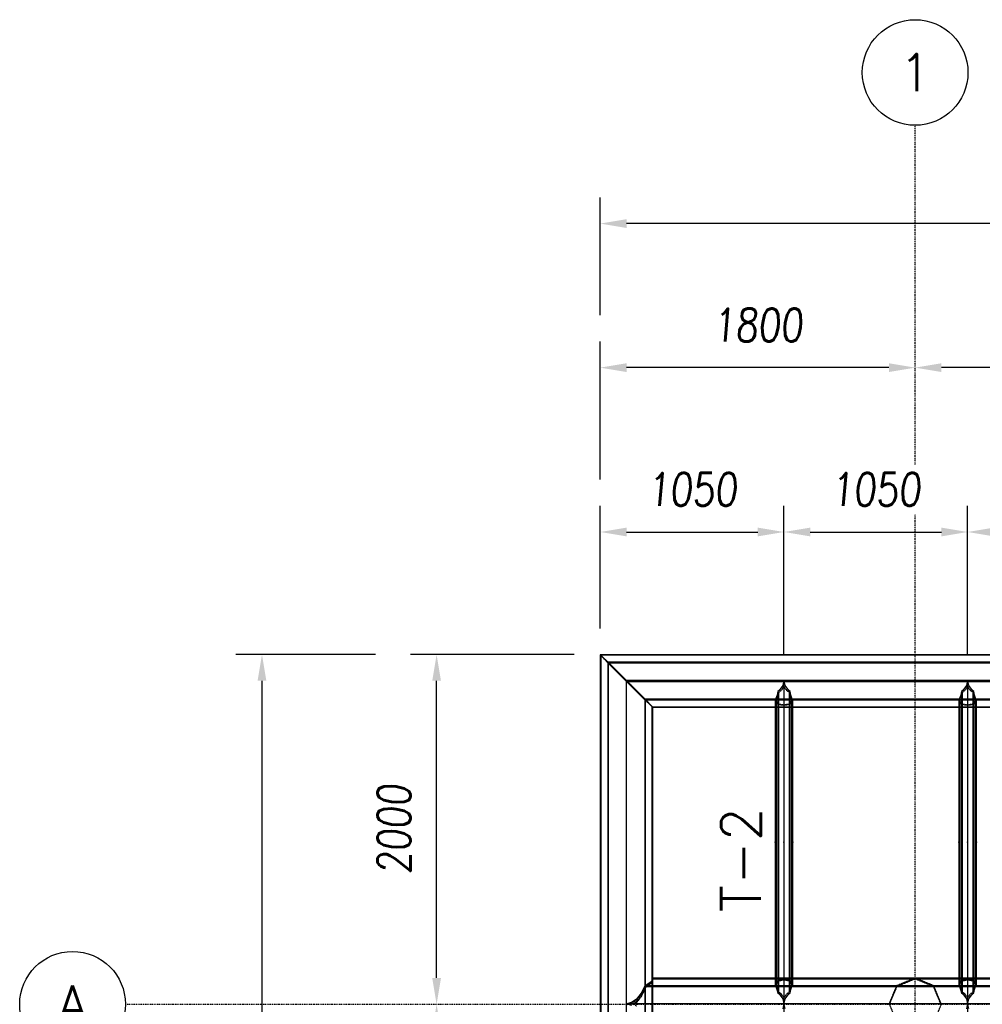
# Model space of a CAD drawing. Extents: x 463450 to 504470, y 98709 to 135344.
# Tile 14 of 20: x 463450 to 468953, y 129712 to 135344. Entities that reach past the tile are written whole.
import ezdxf
from ezdxf.enums import TextEntityAlignment as Align

# ---------------------------------------------------------------- set-up
doc = ezdxf.new("R2010")
doc.units = 0
doc.header["$LTSCALE"] = 10
doc.header["$MEASUREMENT"] = 0
doc.linetypes.add('DASHDOT', pattern=[1, 0.5, -0.25, 0, -0.25])
doc.linetypes.add('HIDDEN', pattern=[0.375, 0.25, -0.125])
doc.layers.get('0').update_dxf_attribs({"linetype": 'CONTINUOUS'})
doc.layers.get('Defpoints').update_dxf_attribs({"linetype": 'CONTINUOUS'})
for name, color, linetype in [('A', 2, 'DASHDOT'), ('BOLA', 4, 'CONTINUOUS'), ('COTAS', 7, 'CONTINUOUS'), ('FORIR', 4, 'CONTINUOUS'), ('G', 3, 'CONTINUOUS'), ('mark3d', 2, 'CONTINUOUS'), ('TR', 6, 'HIDDEN'), ('TXT1', 7, 'CONTINUOUS')]:
    doc.layers.add(name, color=color, linetype=linetype)
doc.styles.add('PADRAO MTL', font='txt.shx', dxfattribs={"width": 0.8, "oblique": 5})
doc.styles.add('POS', font='ROMANS', dxfattribs={"width": 0.7})
doc.styles.add('REGUA175', font='txt.shx', dxfattribs={"width": 0.7, "height": 4.45})
doc.styles.get("Standard").update_dxf_attribs({"font": 'txt.shx', "width": 0.7, "oblique": 5})
doc.dimstyles.new('1-75', dxfattribs={"dimscale": 75, "dimtxt": 2.5, "dimasz": 2, "dimexe": 2, "dimexo": 2, "dimgap": 2, "dimtad": 1, "dimdec": 0, "dimdsep": 46, "dimtxsty": 'PADRAO MTL', "dimcen": 3, "dimclrd": 1, "dimclre": 1, "dimclrt": 7, "dimadec": 0, "dimazin": 0, "dimtfac": 1, "dimtdec": 0, "dimtmove": 0, "dimatfit": 3, "dimfxl": 1, "dimtfill": 1, "dimtolj": 1, "dimarcsym": 0})

# ---------------------------------------------------------------- blocks, each defined once
blk = doc.blocks.new('3D_INFOM')
blk.add_point((0, 0))
at = {"layer": 'FORIR', "flags": 1}
blk.add_attdef('MARK', (7.6, -4.3), '', height=5.26, dxfattribs=at)
blk = doc.blocks.new('3D_INFOTEXT')
blk.add_point((0, 0))
at = {"flags": 1}
for tag, p in [('MAR_PEZ', (7.2, 4.1)), ('POS_PEZ', (7.6, -4.3)), ('HANDLE', (7, -38.5)), ('LUN_PRO', (7.2, -21.9)), ('NOM_PRO', (7.6, -13.2)), ('MAT_PRO', (7.6, -30.1))]:
    blk.add_attdef(tag, p, '', height=5.26, dxfattribs=at)
blk = doc.blocks.new('Bola_3')
at = {"layer": 'BOLA'}
blk.add_circle((5.035, -1.007), 4.028, dxfattribs=at)
at = {"layer": 'BOLA', "color": 3, "style": 'REGUA175'}
blk.add_attdef('Z1B', text='', height=2.848, dxfattribs=at).set_placement((5.035, -1.007), align=Align.MIDDLE)
blk = doc.blocks.new('*D7')
at = {"layer": 'COTAS', "color": 1, "lineweight": -2, "transparency": 16777216}
blk.add_line((483418.7, 133353.7), (468718.7, 133353.7), dxfattribs=at)
at = {"layer": 'COTAS', "color": 1, "transparency": 16777216}
for points in [[(468718.7, 133378.7), (468718.7, 133328.7), (468568.7, 133353.7)], [(483418.7, 133378.7), (483418.7, 133328.7), (483568.7, 133353.7)]]:
    blk.add_solid(points, dxfattribs=at)
at = {"layer": 'Defpoints', "color": 0, "transparency": 16777216}
for p in [(468568.7, 133353.7), (468568.7, 133353.7), (483568.7, 133353.7)]:
    blk.add_point(p, dxfattribs=at)
at = {"layer": 'COTAS', "color": 7, "transparency": 16777216, "insert": (476068.7, 133597.4), "char_height": 187.5, "attachment_point": 5, "style": 'PADRAO MTL', "bg_fill": 3, "box_fill_scale": 1.25, "bg_fill_color": 256, "bg_fill_true_color": 13158600, "bg_fill_transparency": 0}
blk.add_mtext('\\A1;15000', dxfattribs=at)
blk = doc.blocks.new('*D8')
at = {"layer": 'COTAS', "color": 1, "lineweight": -2, "transparency": 16777216}
for p, q in [((466768.7, 132713.5), (466768.7, 133503.7)), ((468418.7, 133353.7), (466918.7, 133353.7))]:
    blk.add_line(p, q, dxfattribs=at)
at = {"layer": 'COTAS', "color": 1, "transparency": 16777216}
for points in [[(466918.7, 133378.7), (466918.7, 133328.7), (466768.7, 133353.7)], [(468418.7, 133378.7), (468418.7, 133328.7), (468568.7, 133353.7)]]:
    blk.add_solid(points, dxfattribs=at)
at = {"layer": 'Defpoints', "color": 0, "transparency": 16777216}
for p in [(466768.7, 133353.7), (468568.7, 133353.7), (466768.7, 132563.5)]:
    blk.add_point(p, dxfattribs=at)
at = {"layer": 'COTAS', "color": 7, "transparency": 16777216, "insert": (467668.7, 133597.4), "char_height": 187.5, "attachment_point": 5, "style": 'PADRAO MTL', "bg_fill": 3, "box_fill_scale": 1.25, "bg_fill_color": 256, "bg_fill_true_color": 13158600, "bg_fill_transparency": 0}
blk.add_mtext('\\A1;1800', dxfattribs=at)
blk = doc.blocks.new('*D10')
at = {"layer": 'COTAS', "color": 1, "lineweight": -2, "transparency": 16777216}
for p, q in [((465983.1, 129712.4), (465983.1, 129712.4)), ((465833.1, 129562.4), (465833.1, 122712.4)), ((465983.1, 122562.4), (465983.1, 122562.4))]:
    blk.add_line(p, q, dxfattribs=at)
at = {"layer": 'COTAS', "color": 1, "transparency": 16777216}
for points in [[(465808.1, 129562.4), (465858.1, 129562.4), (465833.1, 129712.4)], [(465808.1, 122712.4), (465858.1, 122712.4), (465833.1, 122562.4)]]:
    blk.add_solid(points, dxfattribs=at)
at = {"layer": 'Defpoints', "color": 0, "transparency": 16777216}
for p in [(465833.1, 129712.4), (465833.1, 122562.4), (465833.1, 122562.4)]:
    blk.add_point(p, dxfattribs=at)
at = {"layer": 'COTAS', "color": 7, "transparency": 16777216, "insert": (465589.4, 126137.4), "char_height": 187.5, "attachment_point": 5, "rotation": 90, "style": 'PADRAO MTL', "bg_fill": 3, "box_fill_scale": 1.25, "bg_fill_color": 256, "bg_fill_true_color": 13158600, "bg_fill_transparency": 0}
blk.add_mtext('\\A1;7150', dxfattribs=at)
blk = doc.blocks.new('*D11')
at = {"layer": 'COTAS', "color": 1, "lineweight": -2, "transparency": 16777216}
for p, q in [((466618.7, 131712.4), (465683.1, 131712.4)), ((465833.1, 129862.4), (465833.1, 131562.4)), ((465983.1, 129712.4), (465983.1, 129712.4))]:
    blk.add_line(p, q, dxfattribs=at)
at = {"layer": 'COTAS', "color": 1, "transparency": 16777216}
for points in [[(465808.1, 131562.4), (465858.1, 131562.4), (465833.1, 131712.4)], [(465808.1, 129862.4), (465858.1, 129862.4), (465833.1, 129712.4)]]:
    blk.add_solid(points, dxfattribs=at)
at = {"layer": 'Defpoints', "color": 0, "transparency": 16777216}
for p in [(465833.1, 131712.4), (466768.7, 131712.4), (465833.1, 129712.4)]:
    blk.add_point(p, dxfattribs=at)
at = {"layer": 'COTAS', "color": 7, "transparency": 16777216, "insert": (465589.4, 130712.4), "char_height": 187.5, "attachment_point": 5, "rotation": 90, "style": 'PADRAO MTL', "bg_fill": 3, "box_fill_scale": 1.25, "bg_fill_color": 256, "bg_fill_true_color": 13158600, "bg_fill_transparency": 0}
blk.add_mtext('\\A1;2000', dxfattribs=at)
blk = doc.blocks.new('*D9')
at = {"layer": 'COTAS', "color": 1, "lineweight": -2, "transparency": 16777216}
for p, q in [((465483.1, 131712.4), (464684.9, 131712.4)), ((464834.9, 131562.4), (464834.9, 120712.6)), ((465483.1, 120562.6), (464684.9, 120562.6))]:
    blk.add_line(p, q, dxfattribs=at)
at = {"layer": 'COTAS', "color": 1, "transparency": 16777216}
for points in [[(464809.9, 131562.4), (464859.9, 131562.4), (464834.9, 131712.4)], [(464809.9, 120712.6), (464859.9, 120712.6), (464834.9, 120562.6)]]:
    blk.add_solid(points, dxfattribs=at)
at = {"layer": 'Defpoints', "color": 0, "transparency": 16777216}
for p in [(465633.1, 131712.4), (464834.9, 120562.6), (465633.1, 120562.6)]:
    blk.add_point(p, dxfattribs=at)
at = {"layer": 'COTAS', "color": 7, "transparency": 16777216, "insert": (464591.1, 126137.5), "char_height": 187.5, "attachment_point": 5, "rotation": 90, "style": 'PADRAO MTL', "bg_fill": 3, "box_fill_scale": 1.25, "bg_fill_color": 256, "bg_fill_true_color": 13158600, "bg_fill_transparency": 0}
blk.add_mtext('\\A1;11150', dxfattribs=at)
blk = doc.blocks.new('*D14')
at = {"layer": 'COTAS', "color": 1, "lineweight": -2, "transparency": 16777216}
for p, q in [((466768.7, 133653.7), (466768.7, 134327.7)), ((484618.7, 133653.7), (484618.7, 134327.7)), ((484468.7, 134177.7), (466918.7, 134177.7))]:
    blk.add_line(p, q, dxfattribs=at)
at = {"layer": 'COTAS', "color": 1, "transparency": 16777216}
for points in [[(466918.7, 134202.7), (466918.7, 134152.7), (466768.7, 134177.7)], [(484468.7, 134202.7), (484468.7, 134152.7), (484618.7, 134177.7)]]:
    blk.add_solid(points, dxfattribs=at)
at = {"layer": 'Defpoints', "color": 0, "transparency": 16777216}
for p in [(466768.7, 134177.7), (466768.7, 133503.7), (484618.7, 133503.7)]:
    blk.add_point(p, dxfattribs=at)
at = {"layer": 'COTAS', "color": 7, "transparency": 16777216, "insert": (475693.7, 134421.4), "char_height": 187.5, "attachment_point": 5, "style": 'PADRAO MTL', "bg_fill": 3, "box_fill_scale": 1.25, "bg_fill_color": 256, "bg_fill_true_color": 13158600, "bg_fill_transparency": 0}
blk.add_mtext('\\A1;17850', dxfattribs=at)
blk = doc.blocks.new('mark3d1')
at = {"layer": 'mark3d', "color": 4, "style": 'POS'}
blk.add_attdef('MARK', text='', height=3, dxfattribs=at).set_placement((7.179, -1.226), align=Align.CENTER)
blk = doc.blocks.new('*D16')
at = {"layer": 'COTAS', "color": 1, "lineweight": -2, "transparency": 16777216}
for p, q in [((466768.7, 131862.4), (466768.7, 132563.5)), ((467818.7, 131713.9), (467818.7, 132563.5)), ((466918.7, 132413.5), (467668.7, 132413.5))]:
    blk.add_line(p, q, dxfattribs=at)
at = {"layer": 'COTAS', "color": 1, "transparency": 16777216}
for points in [[(466918.7, 132438.5), (466918.7, 132388.5), (466768.7, 132413.5)], [(467668.7, 132438.5), (467668.7, 132388.5), (467818.7, 132413.5)]]:
    blk.add_solid(points, dxfattribs=at)
at = {"layer": 'Defpoints', "color": 0, "transparency": 16777216}
for p in [(467818.7, 132413.5), (466768.7, 131712.4), (467818.7, 131563.9)]:
    blk.add_point(p, dxfattribs=at)
at = {"layer": 'COTAS', "color": 7, "transparency": 16777216, "insert": (467293.7, 132657.3), "char_height": 187.5, "attachment_point": 5, "style": 'PADRAO MTL', "bg_fill": 3, "box_fill_scale": 1.25, "bg_fill_color": 256, "bg_fill_true_color": 13158600, "bg_fill_transparency": 0}
blk.add_mtext('\\A1;1050', dxfattribs=at)
blk = doc.blocks.new('*D17')
at = {"layer": 'COTAS', "color": 1, "lineweight": -2, "transparency": 16777216}
for p, q in [((467818.7, 131713.9), (467818.7, 132563.5)), ((468868.7, 131713.9), (468868.7, 132563.5)), ((467968.7, 132413.5), (468718.7, 132413.5))]:
    blk.add_line(p, q, dxfattribs=at)
at = {"layer": 'COTAS', "color": 1, "transparency": 16777216}
for points in [[(467968.7, 132438.5), (467968.7, 132388.5), (467818.7, 132413.5)], [(468718.7, 132438.5), (468718.7, 132388.5), (468868.7, 132413.5)]]:
    blk.add_solid(points, dxfattribs=at)
at = {"layer": 'Defpoints', "color": 0, "transparency": 16777216}
for p in [(468868.7, 132413.5), (467818.7, 131563.9), (468868.7, 131563.9)]:
    blk.add_point(p, dxfattribs=at)
at = {"layer": 'COTAS', "color": 7, "transparency": 16777216, "insert": (468343.7, 132657.3), "char_height": 187.5, "attachment_point": 5, "style": 'PADRAO MTL', "bg_fill": 3, "box_fill_scale": 1.25, "bg_fill_color": 256, "bg_fill_true_color": 13158600, "bg_fill_transparency": 0}
blk.add_mtext('\\A1;1050', dxfattribs=at)
blk = doc.blocks.new('*D18')
at = {"layer": 'COTAS', "color": 1, "lineweight": -2, "transparency": 16777216}
for p, q in [((468868.7, 131713.9), (468868.7, 132563.5)), ((469918.7, 131713.9), (469918.7, 132563.5)), ((469018.7, 132413.5), (469768.7, 132413.5))]:
    blk.add_line(p, q, dxfattribs=at)
at = {"layer": 'COTAS', "color": 1, "transparency": 16777216}
for points in [[(469018.7, 132438.5), (469018.7, 132388.5), (468868.7, 132413.5)], [(469768.7, 132438.5), (469768.7, 132388.5), (469918.7, 132413.5)]]:
    blk.add_solid(points, dxfattribs=at)
at = {"layer": 'Defpoints', "color": 0, "transparency": 16777216}
for p in [(469918.7, 132413.5), (468868.7, 131563.9), (469918.7, 131563.9)]:
    blk.add_point(p, dxfattribs=at)
at = {"layer": 'COTAS', "color": 7, "transparency": 16777216, "insert": (469393.7, 132657.3), "char_height": 187.5, "attachment_point": 5, "style": 'PADRAO MTL', "bg_fill": 3, "box_fill_scale": 1.25, "bg_fill_color": 256, "bg_fill_true_color": 13158600, "bg_fill_transparency": 0}
blk.add_mtext('\\A1;1050', dxfattribs=at)

msp = doc.modelspace()

# ---------------------------------------------------------------- linework, layer by layer
at = {"layer": 'A'}
for p, q in [((468568.7, 119215.8), (468568.7, 134739.8)), ((464054.1, 129712.4), (485383.1, 129712.4))]:
    msp.add_line(p, q, dxfattribs=at)
at = {"layer": 'G'}
for p, q in [((484618.7, 131711.4), (466768.7, 131711.4)), ((466768.7, 131711.4), (466768.7, 131711.3)), ((466812.6, 131669.5), (466768.7, 131711.3)), ((466768.7, 131711.3), (466812.6, 131669.6)), ((466768.7, 131711.3), (466768.7, 120563.6)), ((466812.6, 131669.6), (466918.7, 131564.4)), ((484574.8, 131669.6), (466812.6, 131669.6)), ((466812.6, 131669.5), (466812.6, 120609.6)), ((466918.7, 131564.4), (466812.6, 131669.5)), ((466918.7, 120716.5), (466918.7, 131564.4)), ((467024.8, 131457.5), (466918.7, 131564.4)), ((466918.7, 131564.4), (467024.8, 131457.5)), ((484468.7, 131564.4), (466918.7, 131564.4)), ((467811.9, 131535.1), (467791.2, 131506.8)), ((467818.7, 131563.9), (467811.9, 131535.1)), ((467825.5, 131535.1), (467818.7, 131563.9)), ((467818.7, 131563.9), (467818.7, 129714.7)), ((467846.1, 131506.8), (467825.5, 131535.1)), ((468861.9, 131535.1), (468841.2, 131506.8)), ((468868.7, 131563.9), (468861.9, 131535.1)), ((468875.5, 131535.1), (468868.7, 131563.9)), ((468868.7, 131563.9), (468868.7, 129714.7)), ((468896.1, 131506.8), (468875.5, 131535.1)), ((467024.8, 129819.8), (467024.8, 131457.5)), ((467068.7, 131411.5), (467024.8, 131457.5)), ((467024.8, 131457.5), (467068.7, 131411.4)), ((467771.2, 131457.5), (467024.8, 131457.5)), ((467771.2, 131457.5), (467768.7, 131452.4)), ((467779, 131480.6), (467771.2, 131457.5)), ((467783.3, 131500.6), (467779, 131480.6)), ((467791.2, 131506.8), (467783.3, 131500.6)), ((467783.3, 131500.6), (467783.3, 129777.8)), ((467854.1, 131500.6), (467846.1, 131506.8)), ((467858.4, 131480.6), (467854.1, 131500.6)), ((467854.1, 129777.8), (467854.1, 131500.6)), ((467866.2, 131457.5), (467858.4, 131480.6)), ((467868.7, 131452.4), (467866.2, 131457.5)), ((468821.2, 131457.5), (467866.2, 131457.5)), ((468821.2, 131457.5), (468818.7, 131452.4)), ((468829, 131480.6), (468821.2, 131457.5)), ((468833.3, 131500.6), (468829, 131480.6)), ((468841.2, 131506.8), (468833.3, 131500.6)), ((468833.3, 131500.6), (468833.3, 129777.8)), ((468904.1, 131500.6), (468896.1, 131506.8)), ((468908.4, 131480.6), (468904.1, 131500.6)), ((468904.1, 129777.8), (468904.1, 131500.6)), ((468916.2, 131457.5), (468908.4, 131480.6)), ((468918.7, 131452.4), (468916.2, 131457.5)), ((469871.2, 131457.5), (468916.2, 131457.5)), ((467068.7, 131411.5), (467068.7, 131411.4)), ((467068.7, 131411.4), (467768.7, 131411.4)), ((467068.7, 129861.7), (467068.7, 131411.4)), ((467768.7, 131452.4), (467768.7, 129824.7)), ((467868.7, 129824.7), (467868.7, 131452.4)), ((467868.7, 131411.4), (468818.7, 131411.4)), ((468818.7, 131452.4), (468818.7, 129824.7)), ((468918.7, 129824.7), (468918.7, 131452.4)), ((468918.7, 131411.4), (469868.7, 131411.4)), ((467024.8, 129819.8), (467002, 129775.1)), ((467043.4, 129828.8), (467024.8, 129819.9)), ((467024.8, 129819.9), (467771.2, 129819.9)), ((467024.8, 129819.9), (467024.8, 129819.8)), ((467057.3, 129839.1), (467043.4, 129828.8)), ((467065.8, 129850.2), (467057.3, 129839.1)), ((467068.7, 129861.7), (467065.8, 129850.2)), ((467768.7, 129861.7), (467068.7, 129861.7)), ((467768.7, 129824.7), (467771.2, 129819.9)), ((467771.2, 129819.9), (467778.9, 129797.5)), ((467858.5, 129797.5), (467866.2, 129819.9)), ((467866.2, 129819.9), (467868.7, 129824.7)), ((467866.2, 129819.9), (468821.2, 129819.9)), ((468818.7, 129861.7), (467868.7, 129861.7)), ((468568.7, 129862.1), (468567.8, 129861.7)), ((468569.6, 129861.7), (468568.7, 129862.1)), ((468818.7, 129824.7), (468821.2, 129819.9)), ((468821.2, 129819.9), (468828.9, 129797.5)), ((468908.5, 129797.5), (468916.2, 129819.9)), ((468916.2, 129819.9), (468918.7, 129824.7)), ((469868.7, 129861.7), (468918.7, 129861.7)), ((467002, 129775.1), (466976.1, 129742)), ((467778.9, 129797.5), (467783.3, 129777.8)), ((467783.3, 129777.8), (467791, 129771.9)), ((467791, 129771.9), (467811.6, 129743.9)), ((467825.8, 129743.9), (467846.4, 129771.9)), ((467846.4, 129771.9), (467854.1, 129777.8)), ((467854.1, 129777.8), (467858.5, 129797.5)), ((468828.9, 129797.5), (468833.3, 129777.8)), ((468833.3, 129777.8), (468841, 129771.9)), ((468841, 129771.9), (468861.6, 129743.9)), ((468875.8, 129743.9), (468896.4, 129771.9)), ((468896.4, 129771.9), (468904.1, 129777.8)), ((468904.1, 129777.8), (468908.5, 129797.5)), ((466948, 129721.5), (466919.2, 129714.7)), ((466919.2, 129714.7), (466948, 129707.8)), ((467818.6, 129714.7), (466919.2, 129714.7)), ((466976.1, 129742), (466948, 129721.5)), ((467811.6, 129743.9), (467818.6, 129714.7)), ((467818.6, 129714.7), (467811.6, 129685.4)), ((467818.6, 129714.7), (467818.7, 129714.7)), ((467818.7, 129714.7), (467818.7, 122566.2)), ((467818.8, 129714.7), (467818.7, 129714.7)), ((467818.8, 129714.7), (467825.8, 129743.9)), ((467825.8, 129685.4), (467818.8, 129714.7)), ((468868.6, 129714.7), (467818.8, 129714.7)), ((468861.6, 129743.9), (468868.6, 129714.7)), ((468868.6, 129714.7), (468861.6, 129685.4)), ((468868.7, 129714.7), (468868.6, 129714.7)), ((468868.7, 129714.7), (468868.7, 122566.2)), ((468868.7, 129714.7), (468868.8, 129714.7)), ((468868.8, 129714.7), (468875.8, 129743.9)), ((468875.8, 129685.4), (468868.8, 129714.7)), ((469918.6, 129714.7), (468868.8, 129714.7))]:
    msp.add_line(p, q, dxfattribs=at)
at = {"layer": 'TR'}
for p, q in [((466812.6, 131665.3), (466768.7, 131711.3)), ((466768.7, 131711.3), (466812.6, 131665.3)), ((466814.5, 131667.6), (466771.3, 131708.7)), ((466814.5, 131663.5), (466771.3, 131708.7)), ((466771.3, 131708.7), (466771.3, 120566.2)), ((466771.3, 131708.7), (466814.5, 131663.5)), ((484616, 131708.7), (466771.3, 131708.7)), ((466771.3, 131708.7), (466814.5, 131667.7)), ((466812.6, 131665.3), (484574.8, 131665.3)), ((466918.7, 131558.4), (466812.6, 131665.3)), ((466812.6, 131665.3), (466918.7, 131558.4)), ((466814.5, 131667.7), (484572.9, 131667.7)), ((466814.5, 131667.7), (466918.7, 131564.4)), ((466814.5, 131667.6), (466814.5, 120611.4)), ((466918.7, 131564.3), (466814.5, 131667.6)), ((466918.7, 131558.4), (466814.5, 131663.5)), ((466814.5, 131663.5), (466918.7, 131558.5)), ((484572.9, 131663.5), (466814.5, 131663.5)), ((466918.7, 131564.4), (484468.7, 131564.4)), ((466918.7, 131564.4), (467022.9, 131459.3)), ((467022.9, 131459.3), (466918.7, 131564.3)), ((466918.7, 131558.5), (467022.9, 131455.2)), ((484468.7, 131558.5), (466918.7, 131558.5)), ((466918.7, 131558.4), (484468.7, 131558.4)), ((467024.8, 131453.2), (466918.7, 131558.4)), ((467022.9, 131455.2), (466918.7, 131558.4)), ((466918.7, 131558.4), (467024.8, 131453.2)), ((467818.7, 131528.7), (467802.7, 131506.8)), ((467834.7, 131506.8), (467818.7, 131528.7)), ((468868.7, 131528.7), (468852.7, 131506.8)), ((468884.7, 131506.8), (468868.7, 131528.7)), ((467022.9, 131459.3), (484364.5, 131459.3)), ((467022.9, 131459.3), (467022.9, 120819.8)), ((467066, 131414.1), (467022.9, 131459.3)), ((467022.9, 131459.3), (467066, 131414.1)), ((467066, 131414.1), (467022.9, 131455.2)), ((467022.9, 131455.2), (467066, 131414.1)), ((484364.5, 131455.2), (467022.9, 131455.2)), ((467024.8, 131453.2), (467024.8, 122458.5)), ((467024.8, 131453.2), (484362.6, 131453.2)), ((467068.7, 131411.4), (467024.8, 131453.2)), ((467024.8, 131453.2), (467068.7, 131411.5)), ((467866.2, 131457.5), (467771.2, 131457.5)), ((467776, 131457.5), (467773.4, 131452.4)), ((467783.7, 131480.6), (467776, 131457.5)), ((467786.7, 131494.3), (467783.7, 131480.6)), ((467802.7, 131506.8), (467786.7, 131494.3)), ((467786.7, 131494.3), (467786.7, 129784)), ((467850.7, 131494.3), (467834.7, 131506.8)), ((467850.7, 129784), (467850.7, 131494.3)), ((467853.7, 131480.6), (467850.7, 131494.3)), ((467861.4, 131457.5), (467853.7, 131480.6)), ((467863.9, 131452.4), (467861.4, 131457.5)), ((468916.2, 131457.5), (468821.2, 131457.5)), ((468826, 131457.5), (468823.4, 131452.4)), ((468833.7, 131480.6), (468826, 131457.5)), ((468836.7, 131494.3), (468833.7, 131480.6)), ((468852.7, 131506.8), (468836.7, 131494.3)), ((468836.7, 131494.3), (468836.7, 129784)), ((468900.7, 131494.3), (468884.7, 131506.8)), ((468900.7, 129784), (468900.7, 131494.3)), ((468903.7, 131480.6), (468900.7, 131494.3)), ((468911.4, 131457.5), (468903.7, 131480.6)), ((468913.9, 131452.4), (468911.4, 131457.5)), ((467066, 120860.9), (467066, 131414.1)), ((467066, 131414.1), (484321.3, 131414.1)), ((467068.7, 131411.4), (467068.7, 131411.5)), ((467775.6, 131438.4), (467768.7, 131452.4)), ((467768.7, 131411.4), (467868.7, 131411.4)), ((467780.3, 131438.4), (467773.4, 131452.4)), ((467773.4, 131452.4), (467773.4, 129824.7)), ((467783.3, 131428), (467775.6, 131438.4)), ((467786.7, 131429.9), (467780.3, 131438.4)), ((467800.7, 131424), (467783.3, 131428)), ((467812.2, 131424), (467786.7, 131429.9)), ((467818.7, 131421.6), (467800.7, 131424)), ((467818.7, 131423.1), (467812.2, 131424)), ((467836.7, 131424), (467818.7, 131421.6)), ((467825.2, 131424), (467818.7, 131423.1)), ((467850.7, 131429.9), (467825.2, 131424)), ((467854.1, 131428), (467836.7, 131424)), ((467857.1, 131438.4), (467850.7, 131429.9)), ((467861.8, 131438.4), (467854.1, 131428)), ((467863.9, 131452.4), (467857.1, 131438.4)), ((467868.7, 131452.4), (467861.8, 131438.4)), ((467863.9, 129824.7), (467863.9, 131452.4)), ((468825.6, 131438.4), (468818.7, 131452.4)), ((468818.7, 131411.4), (468918.7, 131411.4)), ((468830.3, 131438.4), (468823.4, 131452.4)), ((468823.4, 131452.4), (468823.4, 129824.7)), ((468833.3, 131428), (468825.6, 131438.4)), ((468836.7, 131429.9), (468830.3, 131438.4)), ((468850.7, 131424), (468833.3, 131428)), ((468862.2, 131424), (468836.7, 131429.9)), ((468868.7, 131421.6), (468850.7, 131424)), ((468868.7, 131423.1), (468862.2, 131424)), ((468886.7, 131424), (468868.7, 131421.6)), ((468875.2, 131424), (468868.7, 131423.1)), ((468900.7, 131429.9), (468875.2, 131424)), ((468904.1, 131428), (468886.7, 131424)), ((468907.1, 131438.4), (468900.7, 131429.9)), ((468911.8, 131438.4), (468904.1, 131428)), ((468913.9, 131452.4), (468907.1, 131438.4)), ((468918.7, 131452.4), (468911.8, 131438.4)), ((468913.9, 129824.7), (468913.9, 131452.4)), ((467024.8, 129815.7), (467043.4, 129825.5)), ((467024.8, 129607.9), (467024.8, 129819.8)), ((467043.4, 129822.5), (467028.5, 129815.3)), ((467043.4, 129825.5), (467057.3, 129836.8)), ((467057.3, 129832.7), (467043.4, 129822.5)), ((467043.4, 129819.2), (467057.3, 129830.5)), ((467057.3, 129836.8), (467065.8, 129849)), ((467065.8, 129843.8), (467057.3, 129832.7)), ((467057.3, 129830.5), (467065.8, 129842.7)), ((467065.8, 129849), (467068.7, 129861.7)), ((467065.8, 129842.7), (467068.7, 129855.4)), ((467068.7, 129855.3), (467065.8, 129843.8)), ((467068.7, 129855.3), (467068.7, 129861.7)), ((467068.7, 129561.8), (467068.7, 129861.7)), ((467068.7, 129861.7), (467068.7, 129861.7)), ((483528, 129855.4), (467068.7, 129855.4)), ((467068.7, 129855.4), (467068.7, 129855.3)), ((467868.7, 129861.7), (467768.7, 129861.7)), ((467768.7, 129824.7), (467775.6, 129838.1)), ((467771.2, 129819.9), (467866.2, 129819.9)), ((467773.4, 129824.7), (467780.4, 129838.1)), ((467773.4, 129824.7), (467775.9, 129819.9)), ((467775.6, 129838.1), (467783.3, 129847.7)), ((467775.9, 129819.9), (467783.7, 129797.5)), ((467780.4, 129838.1), (467786.7, 129846)), ((467783.3, 129847.7), (467800.9, 129851.4)), ((467786.7, 129846), (467812.4, 129851.4)), ((467800.9, 129851.4), (467818.7, 129853.5)), ((467812.4, 129851.4), (467818.7, 129852.2)), ((467818.7, 129853.5), (467836.5, 129851.4)), ((467818.7, 129852.2), (467825, 129851.4)), ((467825, 129851.4), (467850.7, 129846)), ((467836.5, 129851.4), (467854.1, 129847.7)), ((467850.7, 129846), (467857, 129838.1)), ((467853.7, 129797.5), (467861.5, 129819.9)), ((467854.1, 129847.7), (467861.8, 129838.1)), ((467857, 129838.1), (467863.9, 129824.7)), ((467861.5, 129819.9), (467863.9, 129824.7)), ((467861.8, 129838.1), (467868.7, 129824.7)), ((468567.1, 129861.4), (468462.6, 129818.2)), ((468465.3, 129815.5), (468568.7, 129858.3)), ((468567.8, 129861.7), (468567.1, 129861.4)), ((468567.1, 129861.4), (468570.3, 129861.4)), ((468568.7, 129858.3), (468672.1, 129815.5)), ((468570.3, 129861.4), (468569.6, 129861.7)), ((468674.8, 129818.2), (468570.3, 129861.4)), ((468918.7, 129861.7), (468818.7, 129861.7)), ((468818.7, 129824.7), (468825.6, 129838.1)), ((468821.2, 129819.9), (483465.2, 129819.9)), ((468823.4, 129824.7), (468830.4, 129838.1)), ((468823.4, 129824.7), (468825.9, 129819.9)), ((468825.6, 129838.1), (468833.3, 129847.7)), ((468825.9, 129819.9), (468833.7, 129797.5)), ((468830.4, 129838.1), (468836.7, 129846)), ((468833.3, 129847.7), (468850.9, 129851.4)), ((468836.7, 129846), (468862.4, 129851.4)), ((468850.9, 129851.4), (468868.7, 129853.5)), ((468862.4, 129851.4), (468868.7, 129852.2)), ((468868.7, 129853.5), (468886.5, 129851.4)), ((468868.7, 129852.2), (468875, 129851.4)), ((468875, 129851.4), (468900.7, 129846)), ((468886.5, 129851.4), (468904.1, 129847.7)), ((468900.7, 129846), (468907, 129838.1)), ((468903.7, 129797.5), (468911.5, 129819.9)), ((468904.1, 129847.7), (468911.8, 129838.1)), ((468907, 129838.1), (468913.9, 129824.7)), ((468911.5, 129819.9), (468913.9, 129824.7)), ((468911.8, 129838.1), (468918.7, 129824.7)), ((467002, 129770.4), (466976.1, 129736.6)), ((467024.7, 129815.7), (467002, 129770.4)), ((467024.8, 129804.5), (467002, 129759.8)), ((467024.8, 129800.4), (467002, 129755)), ((483460.9, 129815.7), (467024.7, 129815.7)), ((467024.7, 129815.7), (467024.8, 129815.7)), ((467028.5, 129815.3), (467024.8, 129804.5)), ((467028.4, 129811.3), (467024.8, 129800.4)), ((467028.4, 129811.3), (467043.4, 129819.2)), ((483457.3, 129811.3), (467028.4, 129811.3)), ((467028.5, 129815.3), (483460.6, 129815.3)), ((467783.7, 129797.5), (467786.7, 129784)), ((467786.7, 129784), (467802.5, 129771.9)), ((467802.5, 129771.9), (467818.7, 129749.9)), ((467818.7, 129749.9), (467834.9, 129771.9)), ((467834.9, 129771.9), (467850.7, 129784)), ((467850.7, 129784), (467853.7, 129797.5)), ((468462.6, 129818.2), (468418.7, 129712.1)), ((468422.4, 129712.1), (468465.3, 129815.5)), ((468672.1, 129815.5), (468714.9, 129712.1)), ((468674.8, 129818.2), (468674.9, 129817.8)), ((468718.7, 129712.1), (468674.8, 129818.2)), ((468833.7, 129797.5), (468836.7, 129784)), ((468836.7, 129784), (468852.5, 129771.9)), ((468852.5, 129771.9), (468868.7, 129749.9)), ((468868.7, 129749.9), (468884.9, 129771.9)), ((468884.9, 129771.9), (468900.7, 129784)), ((468900.7, 129784), (468903.7, 129797.5)), ((466948, 129715.9), (466918.7, 129708.8)), ((466976.1, 129736.6), (466948, 129715.9)), ((466976.1, 129721.3), (466959.2, 129708.9)), ((466976.1, 129726.6), (466959.5, 129714.6)), ((483419, 129714.6), (466959.5, 129714.6)), ((466959.5, 129714.6), (466976.1, 129702.4)), ((467002, 129759.8), (466976.1, 129726.6)), ((467002, 129755), (466976.1, 129721.3)), ((467818.6, 129714.7), (467818.8, 129714.7)), ((467818.8, 129714.7), (467818.6, 129714.7)), ((468418.7, 129712.1), (468418.8, 129711.7)), ((468465.3, 129608.7), (468422.4, 129712.1)), ((468674.8, 129606), (468718.7, 129712.1)), ((468714.9, 129712.1), (468714.8, 129711.7)), ((468868.6, 129714.7), (468868.8, 129714.7)), ((468868.8, 129714.7), (468868.6, 129714.7))]:
    msp.add_line(p, q, dxfattribs=at)

# ---------------------------------------------------------------- block references
for p in [(467768.7, 130639.3), (467868.7, 130639.3), (468818.7, 130639.3), (468918.7, 130639.3), (468418.7, 129712.1), (468868.7, 129712.1)]:
    msp.add_blockref('3D_INFOTEXT', p)
at = {"layer": 'COTAS', "xscale": 75, "yscale": 75, "zscale": 75}
for p, values in [((468191.1, 135117.4), {'Z1B': '1'}), ((463374.4, 129787.9), {'Z1B': 'A'})]:
    msp.add_blockref('Bola_3', p, dxfattribs=at).add_auto_attribs(values)
at = {"layer": 'G'}
for p in [(467818.7, 130639.3), (468868.7, 130639.3), (468568.7, 129712.1)]:
    msp.add_blockref('3D_INFOM', p, dxfattribs=at)
at = {"layer": 'TXT1', "xscale": 75, "yscale": 75, "zscale": 75, "rotation": 90}
msp.add_blockref('mark3d1', (467593.7, 130000.3), dxfattribs=at).add_auto_attribs({'MARK': 'T-2'})

# ---------------------------------------------------------------- next in the draw order: dimensions: what is measured, and where the dimension line sits
at = {"layer": 'COTAS'}
dim = msp.add_linear_dim(base=(468568.7, 133353.7), p1=(483568.7, 133353.7), p2=(468568.7, 133353.7), dimstyle='1-75', dxfattribs=at)
dim.commit()
dim.dimension.update_dxf_attribs({"geometry": '*D7', "text_midpoint": (476068.7, 133597.4)})
dim = msp.add_linear_dim(base=(465833.1, 122562.4), p1=(465833.1, 129712.4), p2=(465833.1, 122562.4), angle=90, dimstyle='1-75', dxfattribs=at)
dim.commit()
dim.dimension.update_dxf_attribs({"geometry": '*D10', "text_midpoint": (465589.4, 126137.4)})

# ---------------------------------------------------------------- next in the draw order: dimensions: what is measured, and where the dimension line sits
dim = msp.add_linear_dim(base=(466768.7, 133353.7), p1=(468568.7, 133353.7), p2=(466768.7, 132563.5), dimstyle='1-75', dxfattribs=at)
dim.commit()
dim.dimension.update_dxf_attribs({"geometry": '*D8', "text_midpoint": (467668.7, 133597.4)})
dim = msp.add_linear_dim(base=(465833.1, 131712.4), p1=(465833.1, 129712.4), p2=(466768.7, 131712.4), angle=90, dimstyle='1-75', dxfattribs=at)
dim.commit()
dim.dimension.update_dxf_attribs({"geometry": '*D11', "text_midpoint": (465589.4, 130712.4)})

# ---------------------------------------------------------------- next in the draw order: dimensions: what is measured, and where the dimension line sits
for base, p1, p2, picture, middle in [((466768.7, 134177.7), (484618.7, 133503.7), (466768.7, 133503.7), '*D14', (475693.7, 134421.4)), ((467818.7, 132413.5), (466768.7, 131712.4), (467818.7, 131563.9), '*D16', (467293.7, 132657.3))]:
    dim = msp.add_linear_dim(base=base, p1=p1, p2=p2, dimstyle='1-75', dxfattribs=at)
    dim.commit()
    dim.dimension.update_dxf_attribs({"geometry": picture, "text_midpoint": middle})
dim = msp.add_linear_dim(base=(464834.9, 120562.6), p1=(465633.1, 131712.4), p2=(465633.1, 120562.6), angle=90, dimstyle='1-75', dxfattribs=at)
dim.commit()
dim.dimension.update_dxf_attribs({"geometry": '*D9', "text_midpoint": (464591.1, 126137.5)})

# ---------------------------------------------------------------- next in the draw order: dimensions: what is measured, and where the dimension line sits
dim = msp.add_linear_dim(base=(468868.7, 132413.5), p1=(467818.7, 131563.9), p2=(468868.7, 131563.9), dimstyle='1-75', dxfattribs=at)
dim.commit()
dim.dimension.update_dxf_attribs({"geometry": '*D17', "text_midpoint": (468343.7, 132657.3)})

# ---------------------------------------------------------------- next in the draw order: dimensions: what is measured, and where the dimension line sits
dim = msp.add_linear_dim(base=(469918.7, 132413.5), p1=(468868.7, 131563.9), p2=(469918.7, 131563.9), dimstyle='1-75', dxfattribs=at)
dim.commit()
dim.dimension.update_dxf_attribs({"geometry": '*D18', "text_midpoint": (469393.7, 132657.3)})

doc.saveas('drawing.dxf')
